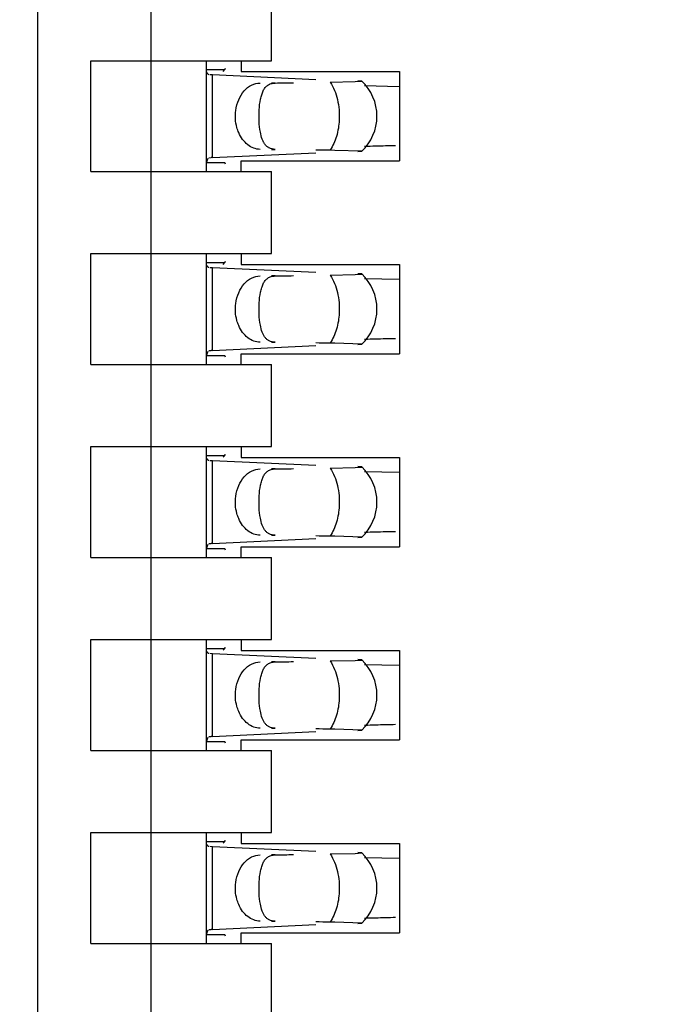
# Model space of a CAD drawing. Header units: inches. Extents: x 0 to 22, y 0 to 17.
# Tile 10 of 52: x 4.074 to 4.177, y 8.848 to 9.009. Entities that reach past the tile are written whole.
import ezdxf

# ---------------------------------------------------------------- set-up
doc = ezdxf.new("R2010")
doc.units = ezdxf.units.IN
doc.header["$LTSCALE"] = 1.21
doc.header["$MEASUREMENT"] = 0
doc.layers.get('0').update_dxf_attribs({"linetype": 'CONTINUOUS'})
doc.layers.add('DIMENSIONS', color=7, linetype='CONTINUOUS')
doc.styles.get("Standard").update_dxf_attribs({"font": 'txt', "width": 0.8})
doc.dimstyles.new('DIMSTYLE_1', dxfattribs={"dimtxt": 0.125, "dimasz": 0.18, "dimexe": 0.18, "dimexo": 0.0625, "dimgap": 0.09, "dimtad": 0, "dimtih": 1, "dimtoh": 1, "dimdec": 3, "dimzin": 4, "dimdsep": 46, "dimtxsty": 'STANDARD', "dimblk": '_FILLED', "dimblk1": '_FILLED', "dimblk2": '_FILLED', "dimcen": 0.09, "dimadec": 0, "dimazin": 0, "dimtp": 0.01, "dimtm": 0.01, "dimtfac": 1, "dimtdec": 3, "dimtofl": 0, "dimtmove": 0, "dimatfit": 3, "dimldrblk": '_FILLED', "dimfxl": 1, "dimtolj": 1, "dimtzin": 4, "dimarcsym": 0})

# ---------------------------------------------------------------- blocks, each defined once
blk = doc.blocks.new('*D3')
at = {"layer": 'DIMENSIONS', "color": 2, "linetype": 'CONTINUOUS'}
blk.add_line((4.038634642, 7.6576741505), (3.554734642, 7.6576741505), dxfattribs=at)
at = {"layer": 'DIMENSIONS', "color": 2, "linetype": 'CONTINUOUS', "insert": (3.492234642, 7.7201741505), "char_height": 0.125, "width": 1.525, "attachment_point": 3, "line_spacing_factor": 0.9}
blk.add_mtext('-4.222{\\Ftxt.shx;\\W1.000000;\\H0.125000; }[107.24]', dxfattribs=at)
blk = doc.blocks.new('_FILLED')
at = {"color": 0, "linetype": 'BYBLOCK'}
blk.add_solid([(0, 0), (-1, 0.1736111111), (-1, -0.1736111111)], dxfattribs=at)
blk = doc.blocks.new('*D4')
at = {"layer": 'DIMENSIONS', "color": 2, "linetype": 'CONTINUOUS'}
blk.add_line((4.453634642, 7.0576741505), (3.554734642, 7.0576741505), dxfattribs=at)
at = {"layer": 'DIMENSIONS', "color": 2, "linetype": 'CONTINUOUS', "insert": (3.492234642, 7.1201741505), "char_height": 0.125, "width": 1.525, "attachment_point": 3, "line_spacing_factor": 0.9}
blk.add_mtext('-4.822{\\Ftxt.shx;\\W1.000000;\\H0.125000; }[122.48]', dxfattribs=at)
blk = doc.blocks.new('*D5')
at = {"layer": 'DIMENSIONS', "color": 2, "linetype": 'CONTINUOUS'}
for p, q in [((4.0577810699, 6.9362306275), (3.9375, 6.75)), ((4.441734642, 6.9362306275), (4.0577810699, 6.9362306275)), ((3.9375, 6.75), (3.554734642, 6.75))]:
    blk.add_line(p, q, dxfattribs=at)
at = {"layer": 'DIMENSIONS', "color": 2, "linetype": 'CONTINUOUS', "insert": (3.492234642, 6.8125), "char_height": 0.125, "width": 1.525, "attachment_point": 3, "line_spacing_factor": 0.9}
blk.add_mtext('-4.943{\\Ftxt.shx;\\W1.000000;\\H0.125000; }[125.56]', dxfattribs=at)

msp = doc.modelspace()

# ---------------------------------------------------------------- linework, layer by layer
at = {"color": 7, "linetype": 'CONTINUOUS'}
for p, q in [((4.0766141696, 8.2919891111), (4.0766141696, 10.8293906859)), ((4.0951181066, 8.3562762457), (4.0951181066, 10.8261271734)), ((4.1148031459, 9.0018316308), (4.1148031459, 9.0152174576)), ((4.0852755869, 9.0018316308), (4.1148031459, 9.0018316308)), ((4.0852755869, 8.9837213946), (4.0852755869, 9.0018316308)), ((4.1041732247, 8.9837213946), (4.1041732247, 9.0018316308)), ((4.109842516, 9.0018316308), (4.109842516, 9.0000599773)), ((4.1071184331, 9.0003382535), (4.1041732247, 9.0003382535)), ((4.1041732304, 9.0003296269), (4.1041741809, 9.0004004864)), ((4.1041881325, 9.0000925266), (4.1041732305, 9.0003283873)), ((4.106902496, 9.0000853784), (4.1071184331, 9.0003382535)), ((4.109842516, 9.0000599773), (4.1356692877, 9.0000599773)), ((4.1356692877, 9.0000599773), (4.1356692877, 8.9854930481)), ((4.1051400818, 8.999517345), (4.104724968, 8.9995399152)), ((4.1220231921, 8.9987347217), (4.105140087, 8.9995191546)), ((4.1243585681, 8.9983415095), (4.1284519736, 8.9984335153)), ((4.1284519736, 8.9984335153), (4.1295120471, 8.9985017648)), ((4.1295237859, 8.9985128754), (4.1288931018, 8.9985661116)), ((4.1356586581, 8.9975899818), (4.1299942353, 8.9977303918)), ((4.1251053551, 8.9871990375), (4.1243585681, 8.9872115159)), ((4.1295237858, 8.9870401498), (4.1251053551, 8.9871990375)), ((4.1288931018, 8.9869869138), (4.1295237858, 8.9870401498)), ((4.1041732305, 8.9852246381), (4.1044182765, 8.985932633)), ((4.1041741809, 8.985152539), (4.1041732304, 8.9852233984)), ((4.1045604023, 8.9860018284), (4.104918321, 8.9860243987)), ((4.105140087, 8.9860338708), (4.1220231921, 8.9868183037)), ((4.109842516, 8.9854930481), (4.1356692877, 8.9854930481)), ((4.109842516, 8.9837213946), (4.109842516, 8.9854930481)), ((4.0852755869, 8.9837213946), (4.1148031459, 8.9837213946)), ((4.1041732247, 8.9852147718), (4.1071184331, 8.9852147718)), ((4.1148031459, 8.9703355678), (4.1148031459, 8.9837213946)), ((4.0852755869, 8.9703355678), (4.1148031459, 8.9703355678)), ((4.0852755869, 8.9522253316), (4.0852755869, 8.9703355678)), ((4.1041732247, 8.9522253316), (4.1041732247, 8.9703355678)), ((4.109842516, 8.9703355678), (4.109842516, 8.9685639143)), ((4.1071184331, 8.9688421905), (4.1041732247, 8.9688421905)), ((4.1041732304, 8.968833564), (4.1041741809, 8.9689044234)), ((4.1041881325, 8.9685964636), (4.1041732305, 8.9688323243)), ((4.1051400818, 8.968021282), (4.104724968, 8.9680438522)), ((4.1220231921, 8.9672386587), (4.105140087, 8.9680230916)), ((4.106902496, 8.9685893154), (4.1071184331, 8.9688421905)), ((4.109842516, 8.9685639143), (4.1356692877, 8.9685639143)), ((4.1356692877, 8.9685639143), (4.1356692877, 8.9539969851)), ((4.1243585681, 8.9668454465), (4.1284519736, 8.9669374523)), ((4.1284519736, 8.9669374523), (4.1295120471, 8.9670057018)), ((4.1295237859, 8.9670168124), (4.1288931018, 8.9670700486)), ((4.1356586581, 8.9660939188), (4.1299942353, 8.9662343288)), ((4.105140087, 8.9545378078), (4.1220231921, 8.9553222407)), ((4.1251053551, 8.9557029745), (4.1243585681, 8.9557154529)), ((4.1295237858, 8.9555440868), (4.1251053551, 8.9557029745)), ((4.1288931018, 8.9554908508), (4.1295237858, 8.9555440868)), ((4.1041732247, 8.9537187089), (4.1071184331, 8.9537187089)), ((4.1041732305, 8.9537285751), (4.1044182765, 8.95443657)), ((4.1041741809, 8.953656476), (4.1041732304, 8.9537273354)), ((4.1045604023, 8.9545057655), (4.104918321, 8.9545283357)), ((4.109842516, 8.9539969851), (4.1356692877, 8.9539969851)), ((4.109842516, 8.9522253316), (4.109842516, 8.9539969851)), ((4.0852755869, 8.9522253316), (4.1148031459, 8.9522253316)), ((4.1148031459, 8.9388395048), (4.1148031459, 8.9522253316)), ((4.0852755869, 8.9388395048), (4.1148031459, 8.9388395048)), ((4.0852755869, 8.9207292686), (4.0852755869, 8.9388395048)), ((4.1041732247, 8.9207292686), (4.1041732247, 8.9388395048)), ((4.109842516, 8.9388395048), (4.109842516, 8.9370678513)), ((4.1071184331, 8.9373461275), (4.1041732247, 8.9373461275)), ((4.1041732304, 8.937337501), (4.1041741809, 8.9374083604)), ((4.1041881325, 8.9371004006), (4.1041732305, 8.9373362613)), ((4.106902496, 8.9370932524), (4.1071184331, 8.9373461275)), ((4.109842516, 8.9370678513), (4.1356692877, 8.9370678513)), ((4.1356692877, 8.9370678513), (4.1356692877, 8.9225009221)), ((4.1051400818, 8.936525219), (4.104724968, 8.9365477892)), ((4.1220231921, 8.9357425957), (4.105140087, 8.9365270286)), ((4.1243585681, 8.9353493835), (4.1284519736, 8.9354413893)), ((4.1284519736, 8.9354413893), (4.1295120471, 8.9355096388)), ((4.1295237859, 8.9355207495), (4.1288931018, 8.9355739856)), ((4.1356586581, 8.9345978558), (4.1299942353, 8.9347382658)), ((4.1251053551, 8.9242069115), (4.1243585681, 8.9242193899)), ((4.1295237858, 8.9240480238), (4.1251053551, 8.9242069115)), ((4.1041732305, 8.9222325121), (4.1044182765, 8.922940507)), ((4.1045604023, 8.9230097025), (4.104918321, 8.9230322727)), ((4.105140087, 8.9230417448), (4.1220231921, 8.9238261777)), ((4.1288931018, 8.9239947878), (4.1295237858, 8.9240480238)), ((4.1041732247, 8.9222226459), (4.1071184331, 8.9222226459)), ((4.1041741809, 8.922160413), (4.1041732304, 8.9222312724)), ((4.109842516, 8.9225009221), (4.1356692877, 8.9225009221)), ((4.109842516, 8.9207292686), (4.109842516, 8.9225009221)), ((4.0852755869, 8.9207292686), (4.1148031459, 8.9207292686)), ((4.1148031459, 8.9073434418), (4.1148031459, 8.9207292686)), ((4.0852755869, 8.9073434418), (4.1148031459, 8.9073434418)), ((4.0852755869, 8.8892332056), (4.0852755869, 8.9073434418)), ((4.1041732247, 8.8892332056), (4.1041732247, 8.9073434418)), ((4.109842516, 8.9073434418), (4.109842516, 8.9055717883)), ((4.1071184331, 8.9058500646), (4.1041732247, 8.9058500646)), ((4.1041732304, 8.905841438), (4.1041741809, 8.9059122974)), ((4.1041881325, 8.9056043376), (4.1041732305, 8.9058401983)), ((4.1051400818, 8.905029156), (4.104724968, 8.9050517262)), ((4.1220231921, 8.9042465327), (4.105140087, 8.9050309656)), ((4.106902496, 8.9055971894), (4.1071184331, 8.9058500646)), ((4.109842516, 8.9055717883), (4.1356692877, 8.9055717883)), ((4.1356692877, 8.9055717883), (4.1356692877, 8.8910048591)), ((4.1243585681, 8.9038533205), (4.1284519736, 8.9039453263)), ((4.1284519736, 8.9039453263), (4.1295120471, 8.9040135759)), ((4.1295237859, 8.9040246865), (4.1288931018, 8.9040779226)), ((4.1356586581, 8.9031017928), (4.1299942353, 8.9032422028)), ((4.105140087, 8.8915456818), (4.1220231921, 8.8923301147)), ((4.1251053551, 8.8927108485), (4.1243585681, 8.8927233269)), ((4.1295237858, 8.8925519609), (4.1251053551, 8.8927108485)), ((4.1288931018, 8.8924987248), (4.1295237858, 8.8925519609)), ((4.1041732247, 8.8907265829), (4.1071184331, 8.8907265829)), ((4.1041732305, 8.8907364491), (4.1044182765, 8.891444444)), ((4.1041741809, 8.89066435), (4.1041732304, 8.8907352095)), ((4.1045604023, 8.8915136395), (4.104918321, 8.8915362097)), ((4.109842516, 8.8910048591), (4.1356692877, 8.8910048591)), ((4.109842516, 8.8892332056), (4.109842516, 8.8910048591)), ((4.0852755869, 8.8892332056), (4.1148031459, 8.8892332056)), ((4.1148031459, 8.8758473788), (4.1148031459, 8.8892332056)), ((4.0852755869, 8.8758473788), (4.1148031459, 8.8758473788)), ((4.0852755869, 8.8577371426), (4.0852755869, 8.8758473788)), ((4.1041732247, 8.8577371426), (4.1041732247, 8.8758473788)), ((4.1071184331, 8.8743540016), (4.1041732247, 8.8743540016)), ((4.1041732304, 8.874345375), (4.1041741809, 8.8744162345)), ((4.1041881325, 8.8741082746), (4.1041732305, 8.8743441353)), ((4.106902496, 8.8741011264), (4.1071184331, 8.8743540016)), ((4.109842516, 8.8758473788), (4.109842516, 8.8740757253)), ((4.1051400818, 8.873533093), (4.104724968, 8.8735556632)), ((4.1220231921, 8.8727504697), (4.105140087, 8.8735349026)), ((4.109842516, 8.8740757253), (4.1356692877, 8.8740757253)), ((4.1356692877, 8.8740757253), (4.1356692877, 8.8595087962)), ((4.1243585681, 8.8723572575), (4.1284519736, 8.8724492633)), ((4.1284519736, 8.8724492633), (4.1295120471, 8.8725175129)), ((4.1295237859, 8.8725286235), (4.1288931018, 8.8725818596)), ((4.1356586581, 8.8716057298), (4.1299942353, 8.8717461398)), ((4.1041732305, 8.8592403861), (4.1044182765, 8.859948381)), ((4.1045604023, 8.8600175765), (4.104918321, 8.8600401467)), ((4.105140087, 8.8600496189), (4.1220231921, 8.8608340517)), ((4.1251053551, 8.8612147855), (4.1243585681, 8.8612272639)), ((4.1295237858, 8.8610558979), (4.1251053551, 8.8612147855)), ((4.1288931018, 8.8610026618), (4.1295237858, 8.8610558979)), ((4.1041732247, 8.8592305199), (4.1071184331, 8.8592305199)), ((4.1041741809, 8.859168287), (4.1041732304, 8.8592391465)), ((4.109842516, 8.8595087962), (4.1356692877, 8.8595087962)), ((4.109842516, 8.8577371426), (4.109842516, 8.8595087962)), ((4.0852755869, 8.8577371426), (4.1148031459, 8.8577371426)), ((4.1148031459, 8.8443513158), (4.1148031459, 8.8577371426))]:
    msp.add_line(p, q, dxfattribs=at)
at = {"color": 9, "linetype": 'CONTINUOUS'}
for p, q in [((4.105140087, 8.9860338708), (4.105140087, 8.9995191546)), ((4.1153828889, 8.9981898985), (4.1148031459, 8.9981898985)), ((4.1148031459, 8.9873631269), (4.1153828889, 8.9873631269)), ((4.105140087, 8.9545378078), (4.105140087, 8.9680230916)), ((4.1153828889, 8.9666938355), (4.1148031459, 8.9666938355)), ((4.1148031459, 8.9558670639), (4.1153828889, 8.9558670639)), ((4.105140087, 8.9230417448), (4.105140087, 8.9365270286)), ((4.1153828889, 8.9351977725), (4.1148031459, 8.9351977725)), ((4.1148031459, 8.9243710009), (4.1153828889, 8.9243710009)), ((4.105140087, 8.8915456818), (4.105140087, 8.9050309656)), ((4.1153828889, 8.9037017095), (4.1148031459, 8.9037017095)), ((4.1148031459, 8.8928749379), (4.1153828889, 8.8928749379)), ((4.105140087, 8.8600496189), (4.105140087, 8.8735349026)), ((4.1153828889, 8.8722056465), (4.1148031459, 8.8722056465)), ((4.1148031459, 8.8613788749), (4.1153828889, 8.8613788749))]:
    msp.add_line(p, q, dxfattribs=at)
at = {"color": 7, "linetype": 'CONTINUOUS'}
for centre, radius, start, end in [((4.124129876, 8.9927765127), 0.0078740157, 313.2376953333, 46.7623047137), ((4.1379078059, 8.750114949), 0.2378393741, 91.4738626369, 91.9067402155), ((4.1455872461, 8.4600276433), 0.5280282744, 91.1421004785, 91.497255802), ((4.1066961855, 8.9532563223), 0.0328162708, 92.7179069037, 93.1055942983), ((4.124129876, 8.9612804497), 0.0078740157, 313.2376953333, 46.7623047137), ((4.1379078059, 8.7186188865), 0.2378393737, 91.4738626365, 91.9067402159), ((4.1455872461, 8.4285315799), 0.5280282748, 91.1421004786, 91.4972558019), ((4.1066961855, 8.9217602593), 0.0328162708, 92.7179069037, 93.1055942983), ((4.124129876, 8.9297843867), 0.0078740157, 313.2376953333, 46.7623047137), ((4.1379078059, 8.6871228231), 0.2378393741, 91.4738626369, 91.9067402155), ((4.1455872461, 8.3970355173), 0.5280282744, 91.1421004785, 91.497255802), ((4.1066961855, 8.8902641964), 0.0328162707, 92.717906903, 93.1055942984), ((4.124129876, 8.8982883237), 0.0078740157, 313.2376953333, 46.7623047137), ((4.1379078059, 8.6556267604), 0.2378393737, 91.4738626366, 91.9067402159), ((4.1455872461, 8.3655394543), 0.5280282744, 91.1421004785, 91.497255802), ((4.1066961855, 8.8587681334), 0.0328162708, 92.7179069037, 93.1055942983), ((4.124129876, 8.8667922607), 0.0078740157, 313.2376953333, 46.7623047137), ((4.1379078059, 8.624130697), 0.2378393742, 91.473862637, 91.9067402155), ((4.1455872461, 8.3340433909), 0.5280282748, 91.1421004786, 91.4972558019), ((4.1066961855, 8.8272720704), 0.0328162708, 92.7179069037, 93.1055942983)]:
    msp.add_arc(centre, radius, start, end, dxfattribs=at)
for centre, major_axis, ratio, start_param, end_param in [((4.1059805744, 9.0113594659), (-0, 0.0118110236), 0.2679491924, -2.7738167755, -2.7145116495), ((3.7877231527, 8.9927765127), (0.4711895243, 0.0078735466), 0.0001824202, -0.8018391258, -0.7929241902), ((3.7877231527, 8.9927765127), (0.4711895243, -0.0078735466), 0.0001824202, 0.7749796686, 0.7820906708), ((4.1059805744, 8.9741935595), (-0, 0.0118110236), 0.2679491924, -0.4270814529, -0.3677758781), ((4.1059805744, 8.9798634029), (-0, 0.0118110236), 0.2679491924, -2.7738167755, -2.7145116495), ((3.7877231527, 8.9612804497), (0.4711895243, 0.0078735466), 0.0001824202, -0.8018391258, -0.7929241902), ((3.7877231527, 8.9612804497), (0.4711895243, -0.0078735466), 0.0001824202, 0.7749796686, 0.7820906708), ((4.1059805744, 8.9426974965), (-0, 0.0118110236), 0.2679491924, -0.4270814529, -0.3677758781), ((4.1059805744, 8.9483673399), (-0, 0.0118110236), 0.2679491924, -2.7738167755, -2.7145116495), ((3.7877231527, 8.9297843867), (0.4711895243, 0.0078735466), 0.0001824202, -0.8018391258, -0.7929241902), ((3.7877231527, 8.9297843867), (0.4711895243, -0.0078735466), 0.0001824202, 0.7749796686, 0.7820906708), ((4.1059805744, 8.9112014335), (-0, 0.0118110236), 0.2679491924, -0.4270814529, -0.3677758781), ((4.1059805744, 8.9168712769), (0, 0.0118110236), 0.2679491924, -2.7738167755, -2.7145116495), ((3.7877231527, 8.8982883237), (0.4711895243, 0.0078735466), 0.0001824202, -0.8018391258, -0.7929241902), ((3.7877231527, 8.8982883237), (0.4711895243, -0.0078735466), 0.0001824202, 0.7749796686, 0.7820906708), ((4.1059805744, 8.8797053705), (-0, 0.0118110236), 0.2679491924, -0.4270814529, -0.3677758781), ((4.1059805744, 8.885375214), (-0, 0.0118110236), 0.2679491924, -2.7738167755, -2.7145116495), ((3.7877231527, 8.8667922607), (0.4711895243, 0.0078735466), 0.0001824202, -0.8018391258, -0.7929241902), ((3.7877231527, 8.8667922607), (0.4711895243, -0.0078735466), 0.0001824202, 0.7749796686, 0.7820906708), ((4.1059805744, 8.8482093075), (-0, 0.0118110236), 0.2679491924, -0.4270814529, -0.3677758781)]:
    msp.add_ellipse(centre, major_axis=major_axis, ratio=ratio, start_param=start_param, end_param=end_param, dxfattribs=at)
for points, knots in [([(4.1045603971, 8.9995493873), (4.1045102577, 8.9995649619), (4.1044135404, 8.9996116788), (4.1042522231, 8.9997840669), (4.1042050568, 8.9999671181), (4.1041881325, 9.0000925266)], [0, 0, 0, 0, 0.2267990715, 0.4533532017, 1, 1, 1, 1]), ([(4.1089477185, 8.993708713), (4.1090272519, 8.9943097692), (4.1093319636, 8.9954584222), (4.1102222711, 8.9969204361), (4.1114591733, 8.9979238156), (4.1124563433, 8.9981819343), (4.1129328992, 8.9981898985)], [0, 0, 0, 0, 0.28045492, 0.5418465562, 0.779528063, 1, 1, 1, 1]), ([(4.112774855, 8.9937884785), (4.1128097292, 8.9943759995), (4.1129017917, 8.9952187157), (4.1131599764, 8.9962603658), (4.1134069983, 8.9969049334), (4.1137327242, 8.9974442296), (4.1141673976, 8.9978650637), (4.1147336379, 8.9981320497), (4.1151589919, 8.9981861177), (4.1153828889, 8.9981898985)], [0, 0, 0, 0, 0.3111597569, 0.4460927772, 0.566488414, 0.6748242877, 0.776716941, 0.8816123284, 1, 1, 1, 1]), ([(4.1094268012, 8.990089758), (4.1093076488, 8.9903651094), (4.1089044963, 8.9915243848), (4.1088263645, 8.9927916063), (4.1089477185, 8.993708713)], [0, 0, 0, 0, 0.2448939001, 1, 1, 1, 1]), ([(4.1129629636, 8.990162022), (4.1128552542, 8.9907365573), (4.1127335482, 8.991947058), (4.1127376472, 8.9931616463), (4.112774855, 8.9937884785)], [0, 0, 0, 0, 0.4821064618, 1, 1, 1, 1]), ([(4.1129328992, 8.9873631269), (4.1125765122, 8.9873690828), (4.1118435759, 8.9875112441), (4.1108490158, 8.9880841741), (4.1100093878, 8.9889655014), (4.1095973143, 8.9896957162), (4.1094268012, 8.990089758)], [0, 0, 0, 0, 0.2285254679, 0.4679518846, 0.7247253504, 1, 1, 1, 1]), ([(4.1153828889, 8.9873631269), (4.1150501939, 8.9873687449), (4.1145542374, 8.9874630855), (4.1140232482, 8.9878174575), (4.1137099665, 8.9881560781), (4.1134565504, 8.9885657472), (4.1131700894, 8.9892284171), (4.1130349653, 8.9897779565), (4.1129629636, 8.990162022)], [0, 0, 0, 0, 0.246021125, 0.3565709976, 0.4674902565, 0.584442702, 0.7110848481, 1, 1, 1, 1]), ([(4.1045603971, 8.9680533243), (4.1045102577, 8.9680688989), (4.1044135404, 8.9681156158), (4.1042522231, 8.9682880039), (4.1042050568, 8.9684710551), (4.1041881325, 8.9685964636)], [0, 0, 0, 0, 0.2267990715, 0.4533532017, 1, 1, 1, 1]), ([(4.1089477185, 8.96221265), (4.1090272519, 8.9628137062), (4.1093319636, 8.9639623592), (4.1102222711, 8.9654243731), (4.1114591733, 8.9664277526), (4.1124563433, 8.9666858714), (4.1129328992, 8.9666938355)], [0, 0, 0, 0, 0.28045492, 0.5418465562, 0.779528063, 1, 1, 1, 1]), ([(4.112774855, 8.9622924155), (4.1128097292, 8.9628799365), (4.1129017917, 8.9637226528), (4.1131599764, 8.9647643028), (4.1134069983, 8.9654088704), (4.1137327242, 8.9659481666), (4.1141673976, 8.9663690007), (4.1147336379, 8.9666359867), (4.1151589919, 8.9666900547), (4.1153828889, 8.9666938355)], [0, 0, 0, 0, 0.3111597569, 0.4460927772, 0.566488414, 0.6748242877, 0.776716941, 0.8816123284, 1, 1, 1, 1]), ([(4.1094268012, 8.958593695), (4.1093076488, 8.9588690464), (4.1089044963, 8.9600283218), (4.1088263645, 8.9612955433), (4.1089477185, 8.96221265)], [0, 0, 0, 0, 0.2448939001, 1, 1, 1, 1]), ([(4.1129629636, 8.958665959), (4.1128552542, 8.9592404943), (4.1127335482, 8.960450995), (4.1127376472, 8.9616655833), (4.112774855, 8.9622924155)], [0, 0, 0, 0, 0.4821064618, 1, 1, 1, 1]), ([(4.1129328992, 8.9558670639), (4.1125765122, 8.9558730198), (4.1118435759, 8.9560151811), (4.1108490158, 8.9565881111), (4.1100093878, 8.9574694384), (4.1095973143, 8.9581996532), (4.1094268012, 8.958593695)], [0, 0, 0, 0, 0.2285254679, 0.4679518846, 0.7247253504, 1, 1, 1, 1]), ([(4.1153828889, 8.9558670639), (4.1150501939, 8.9558726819), (4.1145542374, 8.9559670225), (4.1140232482, 8.9563213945), (4.1137099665, 8.9566600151), (4.1134565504, 8.9570696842), (4.1131700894, 8.9577323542), (4.1130349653, 8.9582818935), (4.1129629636, 8.958665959)], [0, 0, 0, 0, 0.246021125, 0.3565709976, 0.4674902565, 0.584442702, 0.7110848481, 1, 1, 1, 1]), ([(4.1045603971, 8.9365572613), (4.1045102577, 8.936572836), (4.1044135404, 8.9366195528), (4.1042522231, 8.936791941), (4.1042050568, 8.9369749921), (4.1041881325, 8.9371004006)], [0, 0, 0, 0, 0.2267990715, 0.4533532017, 1, 1, 1, 1]), ([(4.1089477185, 8.930716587), (4.1090272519, 8.9313176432), (4.1093319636, 8.9324662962), (4.1102222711, 8.9339283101), (4.1114591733, 8.9349316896), (4.1124563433, 8.9351898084), (4.1129328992, 8.9351977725)], [0, 0, 0, 0, 0.28045492, 0.5418465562, 0.779528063, 1, 1, 1, 1]), ([(4.112774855, 8.9307963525), (4.1128097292, 8.9313838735), (4.1129017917, 8.9322265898), (4.1131599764, 8.9332682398), (4.1134069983, 8.9339128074), (4.1137327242, 8.9344521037), (4.1141673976, 8.9348729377), (4.1147336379, 8.9351399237), (4.1151589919, 8.9351939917), (4.1153828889, 8.9351977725)], [0, 0, 0, 0, 0.3111597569, 0.4460927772, 0.566488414, 0.6748242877, 0.776716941, 0.8816123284, 1, 1, 1, 1]), ([(4.1094268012, 8.927097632), (4.1093076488, 8.9273729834), (4.1089044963, 8.9285322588), (4.1088263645, 8.9297994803), (4.1089477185, 8.930716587)], [0, 0, 0, 0, 0.2448939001, 1, 1, 1, 1]), ([(4.1129629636, 8.927169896), (4.1128552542, 8.9277444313), (4.1127335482, 8.928954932), (4.1127376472, 8.9301695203), (4.112774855, 8.9307963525)], [0, 0, 0, 0, 0.4821064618, 1, 1, 1, 1]), ([(4.1129328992, 8.9243710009), (4.1125765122, 8.9243769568), (4.1118435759, 8.9245191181), (4.1108490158, 8.9250920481), (4.1100093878, 8.9259733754), (4.1095973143, 8.9267035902), (4.1094268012, 8.927097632)], [0, 0, 0, 0, 0.2285254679, 0.4679518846, 0.7247253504, 1, 1, 1, 1]), ([(4.1153828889, 8.9243710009), (4.1150501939, 8.9243766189), (4.1145542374, 8.9244709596), (4.1140232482, 8.9248253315), (4.1137099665, 8.9251639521), (4.1134565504, 8.9255736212), (4.1131700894, 8.9262362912), (4.1130349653, 8.9267858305), (4.1129629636, 8.927169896)], [0, 0, 0, 0, 0.246021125, 0.3565709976, 0.4674902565, 0.584442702, 0.7110848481, 1, 1, 1, 1]), ([(4.1045603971, 8.9050611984), (4.1045102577, 8.905076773), (4.1044135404, 8.9051234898), (4.1042522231, 8.905295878), (4.1042050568, 8.9054789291), (4.1041881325, 8.9056043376)], [0, 0, 0, 0, 0.2267990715, 0.4533532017, 1, 1, 1, 1]), ([(4.1089477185, 8.899220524), (4.1090272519, 8.8998215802), (4.1093319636, 8.9009702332), (4.1102222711, 8.9024322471), (4.1114591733, 8.9034356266), (4.1124563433, 8.9036937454), (4.1129328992, 8.9037017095)], [0, 0, 0, 0, 0.28045492, 0.5418465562, 0.779528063, 1, 1, 1, 1]), ([(4.112774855, 8.8993002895), (4.1128097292, 8.8998878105), (4.1129017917, 8.9007305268), (4.1131599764, 8.9017721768), (4.1134069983, 8.9024167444), (4.1137327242, 8.9029560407), (4.1141673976, 8.9033768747), (4.1147336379, 8.9036438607), (4.1151589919, 8.9036979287), (4.1153828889, 8.9037017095)], [0, 0, 0, 0, 0.3111597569, 0.4460927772, 0.566488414, 0.6748242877, 0.776716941, 0.8816123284, 1, 1, 1, 1]), ([(4.1094268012, 8.895601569), (4.1093076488, 8.8958769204), (4.1089044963, 8.8970361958), (4.1088263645, 8.8983034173), (4.1089477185, 8.899220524)], [0, 0, 0, 0, 0.2448939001, 1, 1, 1, 1]), ([(4.1129629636, 8.895673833), (4.1128552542, 8.8962483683), (4.1127335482, 8.897458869), (4.1127376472, 8.8986734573), (4.112774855, 8.8993002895)], [0, 0, 0, 0, 0.4821064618, 1, 1, 1, 1]), ([(4.1129328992, 8.8928749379), (4.1125765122, 8.8928808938), (4.1118435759, 8.8930230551), (4.1108490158, 8.8935959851), (4.1100093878, 8.8944773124), (4.1095973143, 8.8952075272), (4.1094268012, 8.895601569)], [0, 0, 0, 0, 0.2285254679, 0.4679518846, 0.7247253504, 1, 1, 1, 1]), ([(4.1153828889, 8.8928749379), (4.1150501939, 8.8928805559), (4.1145542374, 8.8929748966), (4.1140232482, 8.8933292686), (4.1137099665, 8.8936678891), (4.1134565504, 8.8940775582), (4.1131700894, 8.8947402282), (4.1130349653, 8.8952897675), (4.1129629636, 8.895673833)], [0, 0, 0, 0, 0.246021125, 0.3565709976, 0.4674902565, 0.584442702, 0.7110848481, 1, 1, 1, 1]), ([(4.1045603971, 8.8735651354), (4.1045102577, 8.87358071), (4.1044135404, 8.8736274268), (4.1042522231, 8.873799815), (4.1042050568, 8.8739828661), (4.1041881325, 8.8741082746)], [0, 0, 0, 0, 0.2267990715, 0.4533532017, 1, 1, 1, 1]), ([(4.1089477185, 8.8677244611), (4.1090272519, 8.8683255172), (4.1093319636, 8.8694741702), (4.1102222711, 8.8709361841), (4.1114591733, 8.8719395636), (4.1124563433, 8.8721976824), (4.1129328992, 8.8722056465)], [0, 0, 0, 0, 0.28045492, 0.5418465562, 0.779528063, 1, 1, 1, 1]), ([(4.112774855, 8.8678042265), (4.1128097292, 8.8683917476), (4.1129017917, 8.8692344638), (4.1131599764, 8.8702761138), (4.1134069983, 8.8709206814), (4.1137327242, 8.8714599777), (4.1141673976, 8.8718808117), (4.1147336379, 8.8721477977), (4.1151589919, 8.8722018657), (4.1153828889, 8.8722056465)], [0, 0, 0, 0, 0.3111597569, 0.4460927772, 0.566488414, 0.6748242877, 0.776716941, 0.8816123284, 1, 1, 1, 1]), ([(4.1094268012, 8.864105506), (4.1093076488, 8.8643808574), (4.1089044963, 8.8655401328), (4.1088263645, 8.8668073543), (4.1089477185, 8.8677244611)], [0, 0, 0, 0, 0.2448939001, 1, 1, 1, 1]), ([(4.1129629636, 8.86417777), (4.1128552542, 8.8647523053), (4.1127335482, 8.865962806), (4.1127376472, 8.8671773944), (4.112774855, 8.8678042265)], [0, 0, 0, 0, 0.4821064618, 1, 1, 1, 1]), ([(4.1129328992, 8.8613788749), (4.1125765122, 8.8613848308), (4.1118435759, 8.8615269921), (4.1108490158, 8.8620999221), (4.1100093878, 8.8629812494), (4.1095973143, 8.8637114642), (4.1094268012, 8.864105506)], [0, 0, 0, 0, 0.2285254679, 0.4679518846, 0.7247253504, 1, 1, 1, 1]), ([(4.1153828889, 8.8613788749), (4.1150501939, 8.8613844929), (4.1145542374, 8.8614788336), (4.1140232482, 8.8618332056), (4.1137099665, 8.8621718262), (4.1134565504, 8.8625814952), (4.1131700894, 8.8632441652), (4.1130349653, 8.8637937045), (4.1129629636, 8.86417777)], [0, 0, 0, 0, 0.246021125, 0.3565709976, 0.4674902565, 0.584442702, 0.7110848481, 1, 1, 1, 1])]:
    msp.add_open_spline(points, degree=3, knots=knots, dxfattribs=at)
at = {"color": 9, "linetype": 'CONTINUOUS'}
for points, knots in [([(4.1243585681, 8.9983415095), (4.1249196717, 8.9974819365), (4.1257224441, 8.995441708), (4.1259052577, 8.993275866), (4.125847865, 8.9921591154)], [0, 0, 0, 0, 0.4786163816, 1, 1, 1, 1]), ([(4.125847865, 8.9921591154), (4.125801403, 8.9912550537), (4.1255185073, 8.9895245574), (4.1248130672, 8.9879077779), (4.1243585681, 8.9872115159)], [0, 0, 0, 0, 0.5212411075, 1, 1, 1, 1]), ([(4.1243585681, 8.9668454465), (4.1249196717, 8.9659858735), (4.1257224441, 8.963945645), (4.1259052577, 8.961779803), (4.125847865, 8.9606630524)], [0, 0, 0, 0, 0.4786163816, 1, 1, 1, 1]), ([(4.125847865, 8.9606630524), (4.125801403, 8.9597589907), (4.1255185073, 8.9580284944), (4.1248130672, 8.9564117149), (4.1243585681, 8.9557154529)], [0, 0, 0, 0, 0.5212411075, 1, 1, 1, 1]), ([(4.1243585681, 8.9353493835), (4.1249196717, 8.9344898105), (4.1257224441, 8.932449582), (4.1259052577, 8.93028374), (4.125847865, 8.9291669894)], [0, 0, 0, 0, 0.4786163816, 1, 1, 1, 1]), ([(4.125847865, 8.9291669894), (4.125801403, 8.9282629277), (4.1255185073, 8.9265324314), (4.1248130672, 8.9249156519), (4.1243585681, 8.9242193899)], [0, 0, 0, 0, 0.5212411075, 1, 1, 1, 1]), ([(4.1243585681, 8.9038533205), (4.1249196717, 8.9029937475), (4.1257224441, 8.900953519), (4.1259052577, 8.898787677), (4.125847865, 8.8976709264)], [0, 0, 0, 0, 0.4786163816, 1, 1, 1, 1]), ([(4.125847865, 8.8976709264), (4.125801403, 8.8967668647), (4.1255185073, 8.8950363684), (4.1248130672, 8.8934195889), (4.1243585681, 8.8927233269)], [0, 0, 0, 0, 0.5212411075, 1, 1, 1, 1]), ([(4.1243585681, 8.8723572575), (4.1249196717, 8.8714976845), (4.1257224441, 8.869457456), (4.1259052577, 8.867291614), (4.125847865, 8.8661748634)], [0, 0, 0, 0, 0.4786163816, 1, 1, 1, 1]), ([(4.125847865, 8.8661748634), (4.125801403, 8.8652708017), (4.1255185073, 8.8635403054), (4.1248130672, 8.8619235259), (4.1243585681, 8.8612272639)], [0, 0, 0, 0, 0.5212411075, 1, 1, 1, 1])]:
    msp.add_open_spline(points, degree=3, knots=knots, dxfattribs=at)

# ---------------------------------------------------------------- dimensions: what is measured, and where the dimension line sits
at = {"layer": 'DIMENSIONS', "color": 2, "linetype": 'CONTINUOUS'}
for feature_location, offset, origin, picture, middle in [((4.038634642, 7.6576741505), (-0.4838999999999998, 0), (4.101134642, 11.8796741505), '*D3', (2.479734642, 7.6576741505)), ((4.453634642, 7.0576741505), (-0.8988999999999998, 0), (4.516134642, 11.8796741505), '*D4', (2.479734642, 7.0576741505)), ((4.441734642, 6.9362306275), (-0.887, -0.18623062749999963), (4.504234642, 11.8796741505), '*D5', (2.479734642, 6.75))]:
    dim = msp.add_ordinate_dim(feature_location=feature_location, offset=offset, dtype=0, origin=origin, text='-<>', dimstyle='DIMSTYLE_1', dxfattribs=at)
    dim.commit()
    dim.dimension.update_dxf_attribs({"geometry": picture, "text_midpoint": middle})

doc.saveas('drawing.dxf')
